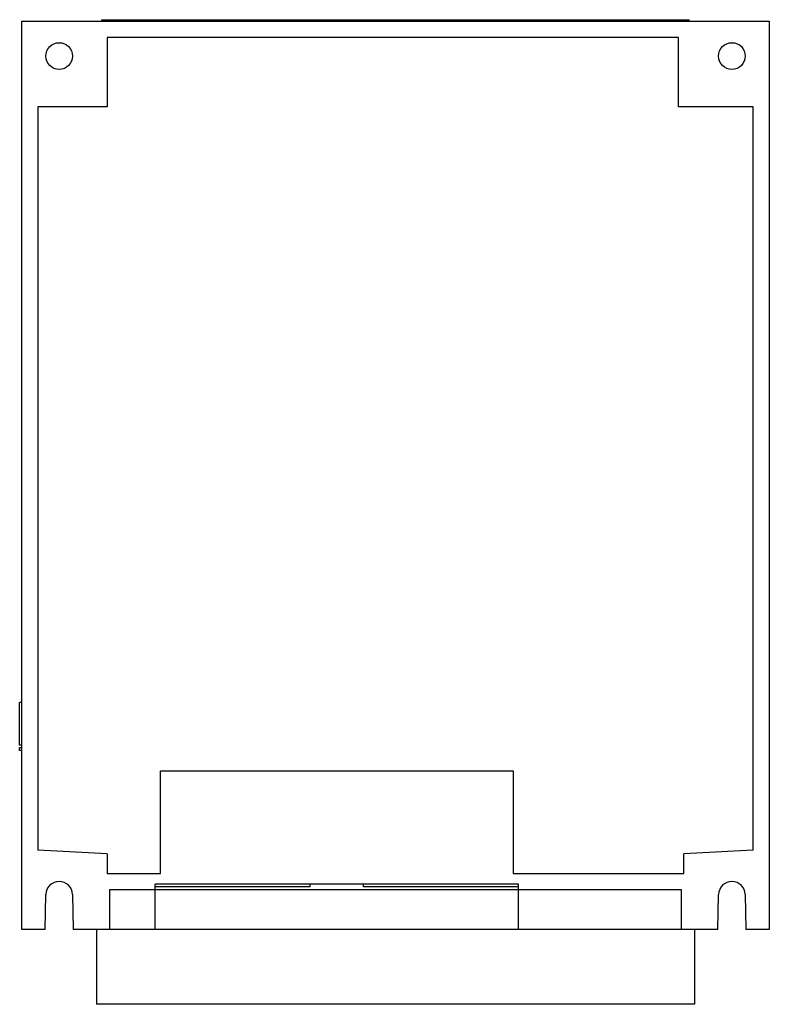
# Model space of a CAD drawing. Header units: millimetres. Extents: x 21 to 161, y 34 to 218.
import ezdxf

# ---------------------------------------------------------------- set-up
doc = ezdxf.new("R2010")
doc.units = ezdxf.units.MM
doc.header["$LTSCALE"] = 16.361453
doc.layers.get('0').update_dxf_attribs({"linetype": 'CONTINUOUS'})

msp = doc.modelspace()

# ---------------------------------------------------------------- linework, layer by layer
at = {"color": 7, "linetype": 'Continuous'}
for p, q in [((21.39, 47.96), (21.39, 217.96)), ((21.39, 217.96), (161.39, 217.96)), ((36.39, 217.96), (36.39, 218.26)), ((36.39, 218.26), (146.39, 218.26)), ((146.39, 217.96), (146.39, 218.26)), ((161.39, 217.96), (161.39, 47.96)), ((37.39, 214.96), (37.39, 201.96)), ((144.39, 214.96), (37.39, 214.96)), ((144.39, 201.96), (144.39, 214.96)), ((24.39, 201.96), (24.39, 62.81)), ((37.39, 201.96), (24.39, 201.96)), ((158.39, 201.96), (144.39, 201.96)), ((158.39, 62.81), (158.39, 201.96)), ((20.99, 82.46), (20.99, 90.46)), ((21.39, 90.46), (20.99, 90.46)), ((21.39, 82.46), (20.99, 82.46)), ((20.99, 81.46), (20.99, 81.96)), ((21.39, 81.96), (20.99, 81.96)), ((21.39, 81.46), (20.99, 81.46)), ((47.39, 77.66), (113.39, 77.66)), ((47.39, 58.46), (47.39, 77.66)), ((113.39, 77.66), (113.39, 58.46)), ((37.39, 62.13), (24.39, 62.81)), ((158.39, 62.81), (145.39, 62.13)), ((37.39, 62.13), (37.39, 58.46)), ((145.39, 58.46), (145.39, 62.13)), ((37.39, 58.46), (47.39, 58.46)), ((113.39, 58.46), (145.39, 58.46)), ((37.89, 55.46), (144.89, 55.46)), ((37.89, 47.96), (37.89, 55.46)), ((114.39, 56.46), (46.39, 56.46)), ((46.39, 47.96), (46.39, 56.46)), ((75.39, 55.96), (46.39, 55.96)), ((75.39, 55.96), (75.39, 56.46)), ((85.39, 55.96), (85.39, 56.46)), ((114.39, 55.96), (85.39, 55.96)), ((114.39, 47.96), (114.39, 56.46)), ((144.89, 55.46), (144.89, 47.96)), ((25.78, 47.96), (25.9, 54.51)), ((30.89, 54.51), (31.01, 47.96)), ((151.78, 47.96), (151.9, 54.51)), ((156.89, 54.51), (157.01, 47.96)), ((25.78, 47.96), (21.39, 47.96)), ((151.78, 47.96), (31.01, 47.96)), ((35.39, 47.96), (35.39, 33.96)), ((147.39, 47.96), (147.39, 33.96)), ((161.39, 47.96), (157.01, 47.96)), ((147.39, 33.96), (35.39, 33.96))]:
    msp.add_line(p, q, dxfattribs=at)
for centre in [(28.39, 211.46), (154.39, 211.46)]:
    msp.add_circle(centre, 2.5, dxfattribs=at)
for centre in [(28.39, 54.46), (154.39, 54.46)]:
    msp.add_arc(centre, 2.5, 1, 179, dxfattribs=at)

doc.saveas('drawing.dxf')
